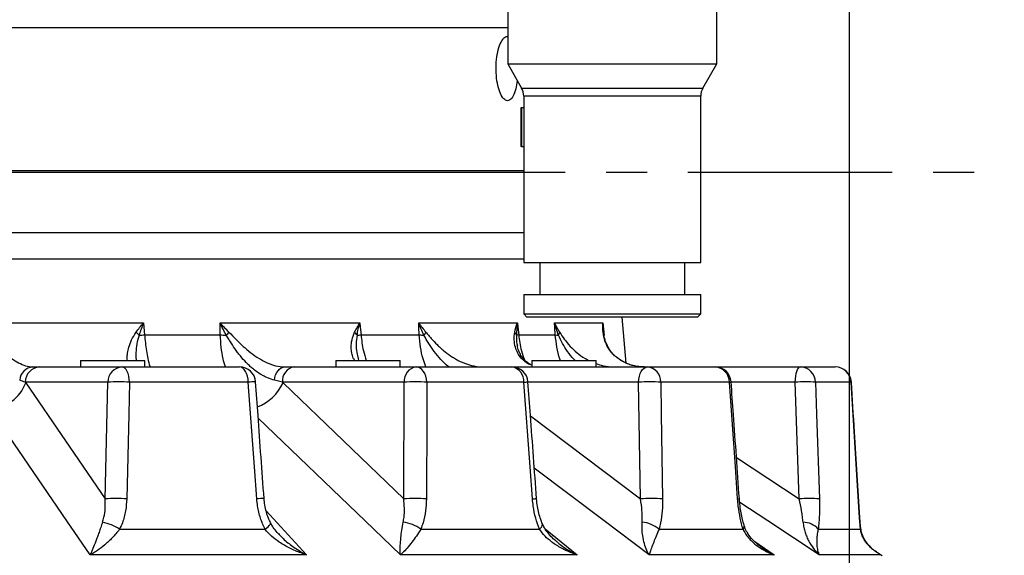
# Model space of a CAD drawing. Extents: x 0 to 8410, y 0 to 5940.
# Tile 79 of 161: x 4424 to 4730, y 1669 to 1836. Entities that reach past the tile are written whole.
import ezdxf

# ---------------------------------------------------------------- set-up
doc = ezdxf.new("R2010")
doc.units = 0
doc.header["$LTSCALE"] = 10
doc.linetypes.add('CENTER', pattern=[10.16, 6.35, -1.27, 1.27, -1.27])
doc.layers.get('0').update_dxf_attribs({"linetype": 'CONTINUOUS'})
doc.styles.add('SLDTEXTSTYLE0', font='TXT', dxfattribs={"width": 0.605})
doc.dimstyles.new('SLDDIMSTYLE1', dxfattribs={"dimtxt": 50, "dimasz": 50, "dimexe": 0, "dimexo": 0.0625, "dimgap": 12.5, "dimtad": 1, "dimdec": 1, "dimrnd": 1e-09, "dimzin": 12, "dimtxsty": 'SLDTEXTSTYLE0', "dimsah": 1, "dimcen": 0.09, "dimazin": 3, "dimtfac": 1, "dimtofl": 0, "dimtmove": 0, "dimatfit": 3, "dimtolj": 1, "dimtzin": 12})
doc.dimstyles.new('SLDDIMSTYLE2', dxfattribs={"dimtxt": 50, "dimasz": 50, "dimexe": 0, "dimexo": 0.0625, "dimgap": 12.5, "dimtad": 1, "dimdec": 0, "dimrnd": 1e-09, "dimzin": 12, "dimtxsty": 'SLDTEXTSTYLE0', "dimsah": 1, "dimcen": 0.09, "dimazin": 3, "dimtfac": 1, "dimtofl": 0, "dimtmove": 0, "dimatfit": 3, "dimtolj": 1, "dimtzin": 12})

# ---------------------------------------------------------------- blocks, each defined once
blk = doc.blocks.new('_D_1')
at = {"color": 7, "linetype": 'CONTINUOUS'}
for p, q in [((4681.63, 2513.02), (4681.63, 1264.41)), ((4261.63, 1476.98), (4261.63, 1264.41)), ((4681.63, 1279.41), (4261.63, 1279.41))]:
    blk.add_line(p, q, dxfattribs=at)
for points in [[(4261.63, 1279.41), (4311.63, 1271.91), (4311.63, 1286.91)], [(4681.63, 1279.41), (4631.63, 1286.91), (4631.63, 1271.91)]]:
    blk.add_solid(points, dxfattribs=at)
at = {"color": 7, "linetype": 'CONTINUOUS', "insert": (4414.34, 1343.86), "char_height": 50, "attachment_point": 1, "style": 'SLDTEXTSTYLE0'}
blk.add_mtext('420', dxfattribs=at)
blk = doc.blocks.new('_D_5')
at = {"color": 7, "linetype": 'CONTINUOUS'}
for p, q in [((7748.62, 2513.02), (7748.62, 776.49)), ((4261.63, 1476.98), (4261.63, 776.49)), ((4261.63, 791.49), (7748.62, 791.49))]:
    blk.add_line(p, q, dxfattribs=at)
for points in [[(4261.63, 791.49), (4311.63, 783.99), (4311.63, 798.99)], [(7748.62, 791.49), (7698.62, 798.99), (7698.62, 783.99)]]:
    blk.add_solid(points, dxfattribs=at)
at = {"color": 7, "linetype": 'CONTINUOUS', "insert": (5928.74, 855.94), "char_height": 50, "attachment_point": 1, "style": 'SLDTEXTSTYLE0'}
blk.add_mtext('3487', dxfattribs=at)
blk = doc.blocks.new('_D_6')
at = {"color": 7, "linetype": 'CONTINUOUS'}
for p, q in [((4661.63, 2533.02), (3022.36, 2533.02)), ((3037.36, 1533.02), (3037.36, 2533.02)), ((4543.1, 1533.02), (3022.36, 1533.02))]:
    blk.add_line(p, q, dxfattribs=at)
for points in [[(3037.36, 2533.02), (3029.86, 2483.02), (3044.86, 2483.02)], [(3037.36, 1533.02), (3044.86, 1583.02), (3029.86, 1583.02)]]:
    blk.add_solid(points, dxfattribs=at)
at = {"color": 7, "linetype": 'CONTINUOUS', "insert": (2972.9, 1956.63), "char_height": 50, "attachment_point": 1, "rotation": 90, "style": 'SLDTEXTSTYLE0'}
blk.add_mtext('1000', dxfattribs=at)
blk = doc.blocks.new('_D_9')
at = {"color": 7, "linetype": 'CONTINUOUS'}
for p, q in [((6136.63, 4639.08), (2746.63, 4639.08)), ((2761.63, 4639.08), (2761.63, 1533.02)), ((3861.91, 1533.02), (2746.63, 1533.02))]:
    blk.add_line(p, q, dxfattribs=at)
for points in [[(2761.63, 4639.08), (2754.13, 4589.08), (2769.13, 4589.08)], [(2761.63, 1533.02), (2769.13, 1583.02), (2754.13, 1583.02)]]:
    blk.add_solid(points, dxfattribs=at)
at = {"color": 7, "linetype": 'CONTINUOUS', "insert": (2697.18, 3009.66), "char_height": 50, "attachment_point": 1, "rotation": 90, "style": 'SLDTEXTSTYLE0'}
blk.add_mtext('3106', dxfattribs=at)

msp = doc.modelspace()

# ---------------------------------------------------------------- linework, layer by layer
at = {"color": 7, "linetype": 'CONTINUOUS'}
for p, q in [((4640.544208, 1822.18199), (4640.544208, 1966.861476)), ((4575.54421, 1940.804859), (4575.54421, 1822.18199)), ((4575.54421, 1822.18199), (4579.874339, 1814.681997)), ((4575.54421, 1822.18199), (4594.80867, 1822.18199)), ((4594.80867, 1822.18199), (4640.544208, 1822.18199)), ((4636.214079, 1814.681997), (4640.544208, 1822.18199)), ((4580.544206, 1812.181999), (4580.544206, 1760.521744)), ((4635.544213, 1760.521744), (4635.544213, 1812.181999)), ((4579.595627, 1808.521737), (4579.595627, 1796.521743)), ((4579.877528, 1808.521737), (4579.595627, 1808.521737)), ((4579.877528, 1808.521737), (4579.877528, 1796.521743)), ((4580.544206, 1808.521737), (4579.877528, 1808.521737)), ((4579.877528, 1796.521743), (4579.595627, 1796.521743)), ((4579.877528, 1796.521743), (4580.544206, 1796.521743)), ((3927.169951, 1788.521727), (4580.544206, 1788.521727)), ((3927.634062, 1789.02175), (4580.544206, 1789.02175)), ((4580.544206, 1760.521744), (4596.844914, 1760.521744)), ((4585.544201, 1760.521744), (4585.544201, 1750.521739)), ((4596.844914, 1760.521744), (4635.544213, 1760.521744)), ((4630.544217, 1750.521739), (4630.544217, 1760.521744)), ((4580.544206, 1750.521739), (4580.544206, 1744.521742)), ((4580.544206, 1750.521739), (4596.844914, 1750.521739)), ((4596.844914, 1750.521739), (4635.544213, 1750.521739)), ((4635.544213, 1744.521742), (4635.544213, 1750.521739)), ((4580.544206, 1744.521742), (4581.544222, 1743.52174)), ((4580.544206, 1744.521742), (4596.844914, 1744.521742)), ((4596.844914, 1744.521742), (4635.544213, 1744.521742)), ((4634.544226, 1743.52174), (4635.544213, 1744.521742)), ((4597.252162, 1743.52174), (4581.544222, 1743.52174)), ((4634.544226, 1743.52174), (4597.252162, 1743.52174)), ((4612.348439, 1729.202394), (4611.095639, 1743.52174)), ((4605.390044, 1738.329117), (4605.325731, 1739.131724)), ((4442.834051, 1730.021735), (4442.834051, 1728.021731)), ((4442.834051, 1730.021735), (4462.834047, 1730.021735)), ((4462.834047, 1728.021731), (4462.834047, 1730.021735)), ((4522.166165, 1730.021735), (4522.166165, 1728.021731)), ((4522.166165, 1730.021735), (4542.166175, 1730.021735)), ((4529.339673, 1730.021735), (4529.157998, 1730.598559)), ((4542.166175, 1728.021731), (4542.166175, 1730.021735)), ((4583.061965, 1730.021735), (4583.061965, 1728.021731)), ((4583.061965, 1730.021735), (4603.061976, 1730.021735)), ((4603.061976, 1728.021731), (4603.061976, 1730.021735)), ((4430.101739, 1728.021731), (4455.770793, 1728.021731)), ((4455.770793, 1728.021731), (4492.231162, 1728.021731)), ((4506.309481, 1728.021731), (4509.24808, 1728.021731)), ((4509.24808, 1728.021731), (4547.081353, 1728.021731)), ((4547.081353, 1728.021731), (4576.851132, 1728.021731)), ((4576.851132, 1728.021731), (4618.939163, 1728.021731)), ((4618.939163, 1728.021731), (4639.989557, 1728.021731)), ((4639.989557, 1728.021731), (4666.447194, 1728.021731)), ((4666.447194, 1728.021731), (4677.343698, 1728.021731)), ((4691.502275, 1669.602369), (4691.611352, 1669.534092)), ((4691.611352, 1669.534092), (4691.579523, 1669.549291))]:
    msp.add_line(p, q, dxfattribs=at)
at = {"color": 8, "linetype": 'CONTINUOUS'}
for p, q in [((4575.54421, 1833.358427), (3927.634062, 1833.358427)), ((4579.874339, 1814.681997), (4596.572103, 1814.681997)), ((4596.572103, 1814.681997), (4636.214079, 1814.681997)), ((4596.844914, 1812.181999), (4580.544206, 1812.181999)), ((4635.544213, 1812.181999), (4596.844914, 1812.181999)), ((3916.350993, 1769.782757), (4580.544206, 1769.782757)), ((4580.544206, 1761.525874), (3913.747611, 1761.525874)), ((4409.179183, 1741.714408), (4462.35791, 1741.714408)), ((4486.187296, 1741.714408), (4529.607536, 1741.714408)), ((4547.892453, 1741.714408), (4578.595223, 1741.714408)), ((4590.089621, 1741.714408), (4605.130645, 1741.714408)), ((4605.130645, 1741.714408), (4605.500789, 1737.826427)), ((4462.691637, 1737.985347), (4486.259716, 1737.985347)), ((4529.972436, 1737.985347), (4548.056873, 1737.985347)), ((4578.966441, 1737.985347), (4590.334775, 1737.985347)), ((4609.787585, 1730.712463), (4609.593066, 1730.808457)), ((4451.321872, 1723.283415), (4425.652819, 1723.283415)), ((4425.78903, 1723.079999), (4450.491743, 1687.015195)), ((4450.491743, 1687.015195), (4451.321872, 1723.283415)), ((4494.938733, 1723.283415), (4458.050253, 1723.283415)), ((4505.537452, 1723.283415), (4503.054368, 1723.908966)), ((4543.370726, 1723.283415), (4505.537452, 1723.283415)), ((4505.744295, 1723.079999), (4543.230804, 1687.015195)), ((4543.230804, 1687.015195), (4543.370726, 1723.283415)), ((4580.552252, 1723.283415), (4550.432952, 1723.283415)), ((4616.219701, 1723.283415), (4581.842633, 1723.283415)), ((4616.779538, 1687.015195), (4616.219701, 1723.283415)), ((4644.43204, 1723.283415), (4623.134466, 1723.283415)), ((4664.904239, 1723.283415), (4644.980194, 1723.283415)), ((4666.125687, 1687.015195), (4664.904239, 1723.283415)), ((4682.224753, 1723.283415), (4671.200337, 1723.283415)), ((4582.619729, 1712.83411), (4616.779538, 1687.015195)), ((4646.634521, 1699.867715), (4666.125687, 1687.015195)), ((4500.497686, 1683.266346), (4513.074489, 1669.622039)), ((4685.162874, 1677.597021), (4684.849711, 1681.148623)), ((4454.968022, 1677.597021), (4500.155421, 1677.597021)), ((4548.554214, 1677.597021), (4585.449549, 1677.597021)), ((4587.171914, 1677.697023), (4597.126516, 1669.622039)), ((4622.587266, 1677.597021), (4648.676219, 1677.597021)), ((4672.021957, 1677.597021), (4685.162874, 1677.597021)), ((4652.316781, 1673.731257), (4658.315303, 1669.622039)), ((4513.074489, 1669.622039), (4445.825236, 1669.622039)), ((4597.126516, 1669.622039), (4542.217733, 1669.622039)), ((4658.315303, 1669.622039), (4619.488927, 1669.622039)), ((4691.427263, 1669.622039), (4672.37288, 1669.622039)), ((4691.875639, 1669.341196), (4691.427263, 1669.622039)), ((4691.579523, 1669.549291), (4691.427263, 1669.622039))]:
    msp.add_line(p, q, dxfattribs=at)
at = {"color": 7, "linetype": 'CENTER'}
msp.add_line((3513.95677, 1788.521738), (4851.490552, 1788.521738), dxfattribs=at)
at = {"color": 8, "linetype": 'CONTINUOUS', "flags": 128}
for points in [[(4462.35791, 1741.714408), (4462.480681, 1740.342711), (4462.691637, 1737.985347)], [(4486.259716, 1737.985347), (4486.213939, 1740.342711), (4486.187296, 1741.714408)], [(4529.607536, 1741.714408), (4529.741766, 1740.342711), (4529.972436, 1737.985347)], [(4548.056873, 1737.985347), (4547.952952, 1740.342711), (4547.892453, 1741.714408)], [(4578.595223, 1741.714408), (4578.731777, 1740.342711), (4578.966441, 1737.985347)], [(4590.334775, 1737.985347), (4590.179803, 1740.342711), (4590.089621, 1741.714408)], [(4458.050253, 1723.283415), (4457.986789, 1724.220757), (4457.843723, 1725.115036), (4457.626196, 1725.934123), (4457.342031, 1726.648604), (4457.001435, 1727.232819), (4456.616627, 1727.665787), (4456.201451, 1727.931936), (4455.770793, 1728.021731)], [(4494.938733, 1723.283415), (4494.863333, 1724.220757), (4494.6934, 1725.115036), (4494.435014, 1725.934123), (4494.097488, 1726.648604), (4493.692922, 1727.232819), (4493.235843, 1727.665787), (4492.742689, 1727.931936), (4492.231162, 1728.021731)], [(4503.054368, 1723.908966), (4503.205197, 1724.747692), (4503.449815, 1725.53425), (4503.780844, 1726.244901), (4504.188286, 1726.858159), (4504.659834, 1727.35547), (4505.18121, 1727.721845), (4505.736696, 1727.946197), (4506.309481, 1728.021731)], [(4550.432952, 1723.283415), (4550.339611, 1724.220757), (4550.129267, 1725.115036), (4549.809428, 1725.934123), (4549.3916, 1726.648604), (4548.890801, 1727.232819), (4548.325034, 1727.665787), (4547.714563, 1727.931936), (4547.081353, 1728.021731)], [(4616.219701, 1723.283415), (4616.295429, 1724.220757), (4616.466107, 1725.115036), (4616.725626, 1725.934123), (4617.064627, 1726.648604), (4617.470982, 1727.232819), (4617.930057, 1727.665787), (4618.425371, 1727.931936), (4618.939163, 1728.021731)], [(4664.904239, 1723.283415), (4664.947214, 1724.220757), (4665.044041, 1725.115036), (4665.191295, 1725.934123), (4665.383639, 1726.648604), (4665.61419, 1727.232819), (4665.874662, 1727.665787), (4666.155698, 1727.931936), (4666.447194, 1728.021731)], [(4458.050253, 1723.283415), (4457.816916, 1713.311155), (4457.200276, 1687.015195)], [(4497.587355, 1687.015195), (4496.859567, 1696.987544), (4494.938733, 1723.283415)], [(4550.432952, 1723.283415), (4550.390484, 1713.311155), (4550.27649, 1687.015195)], [(4583.252402, 1687.015195), (4582.510622, 1696.987544), (4580.552252, 1723.283415)], [(4623.134466, 1723.283415), (4623.285772, 1713.311155), (4623.682173, 1687.015195)], [(4646.999689, 1687.015195), (4646.294447, 1696.987544), (4644.43204, 1723.283415)], [(4671.200337, 1723.283415), (4671.535107, 1713.311155), (4672.414901, 1687.015195)], [(4682.224753, 1723.283415), (4682.333591, 1723.329444), (4682.334008, 1723.332723)], [(4684.849711, 1681.148623), (4684.229495, 1691.121002), (4682.224753, 1723.283415)], [(4445.825236, 1669.622039), (4438.605951, 1680.163001), (4414.675357, 1715.105017)], [(4542.217733, 1669.622039), (4531.261893, 1680.163001), (4498.03433, 1712.132652)], [(4619.488927, 1669.622039), (4605.543168, 1680.163001), (4583.822074, 1696.58107)], [(4672.37288, 1669.622039), (4656.387599, 1680.163001), (4647.647055, 1685.926651)], [(4500.155421, 1677.597021), (4500.676679, 1677.982693), (4501.117217, 1678.35242), (4501.466157, 1678.697069), (4501.714917, 1679.008131), (4501.857327, 1679.277946), (4501.889916, 1679.499869), (4501.858311, 1679.603939)], [(4684.849711, 1681.148623), (4684.953513, 1681.194251), (4684.953692, 1681.19656)], [(4585.449549, 1677.597021), (4585.838499, 1677.982693), (4586.125674, 1678.35242), (4586.304071, 1678.697069), (4586.369218, 1679.008131), (4586.319568, 1679.277946), (4586.318853, 1679.279556)], [(4685.162874, 1677.597021), (4685.244681, 1677.85037), (4685.241999, 1677.907978)]]:
    msp.add_lwpolyline(points, dxfattribs=at)
at = {"color": 7, "linetype": 'CONTINUOUS'}
for centre, start, end in [((4575.544215, 1812.181992), 0, 30), ((4640.544215, 1812.181992), 150, 180), ((4492.231165, 1723.021738), 4.15109655, 90), ((4576.851125, 1723.021738), 4.23929361, 90), ((4639.989562, 1723.021738), 4.03958228, 90), ((4677.343697, 1723.021738), 3.56517507, 90)]:
    msp.add_arc(centre, 5, start, end, dxfattribs=at)
at = {"color": 8, "linetype": 'CONTINUOUS'}
for centre, radius, start, end in [((4455.727036, 1733.281955), 7.03477, 41.02024792, 51.93520914), ((4456.836521, 1834.464965), 96.657121, 272.48930038, 273.4728834), ((4489.9409, 1797.098631), 59.227792, 266.43659975, 268.23134764), ((4478.878192, 1747.220276), 13.121165, 314.73286672, 320.19566049), ((4524.972373, 1735.49593), 4.480188, 32.43817266, 47.90774619), ((4522.952409, 1828.493844), 90.780333, 273.66385365, 274.43510006), ((4550.692233, 1770.376396), 32.498079, 265.34861804, 267.95301372), ((4545.252289, 1741.42239), 5.54301, 320.53284609, 332.00495312), ((4575.526695, 1736.928811), 2.908582, 19.48618389, 40.57111021), ((4583.472988, 1698.681235), 39.561626, 96.54087904, 97.55913601), ((4591.856376, 1749.753416), 11.866032, 262.63258302, 267.45865466), ((4588.787592, 1739.37062), 2.937775, 329.93967831, 349.20777834), ((4605.217405, 1733.843999), 1.517472, 26.46308576, 47.98018607), ((4428.375735, 1723.572081), 4.463512, 94.5167119, 175.67146644), ((4430.370638, 1723.311497), 4.717903, 93.26737007, 180.34103977), ((4456.039692, 1723.311497), 4.717903, 93.26737007, 180.34103977), ((4509.948448, 1723.65119), 4.426301, 99.10409979, 184.76612398), ((4547.781745, 1723.651172), 4.426323, 99.10436149, 184.76586227), ((4576.1445, 1723.655139), 4.423399, 355.17941888, 80.80770229), ((4618.532345, 1723.435116), 4.604621, 358.11201941, 84.93130703), ((4639.717257, 1723.314713), 4.714887, 359.61965607, 86.68913904), ((4666.332649, 1723.153661), 4.869417, 1.52692066, 88.65208325), ((4677.290929, 1723.084167), 4.937845, 2.31257649, 89.38767987), ((4414.361864, 1727.273206), 12.172227, 271.4758015, 339.84935026), ((4454.686063, 1673.453733), 49.943117, 86.13760629, 93.86239371), ((4497.066379, 1700.86142), 22.522716, 89.6141722, 95.42062262), ((4492.654611, 1729.091154), 14.403951, 290.80791331, 335.33406976), ((4546.901839, 1667.554229), 55.840943, 86.37447088, 93.62552912), ((4577.528944, 1766.984135), 43.805175, 273.95753728, 275.64451175), ((4619.677084, 1670.195358), 53.200519, 86.2738499, 93.7261501), ((4644.438739, 1724.929349), 1.645948, 269.76681878, 289.09381596), ((4668.052288, 1680.668132), 42.7314, 85.77515633, 94.22484367), ((4453.84601, 1637.093835), 50.033922, 86.15601689, 93.84398311), ((4499.701181, 1664.711914), 22.403228, 89.62444625, 95.41411824), ((4546.753647, 1631.1098), 56.01628, 86.39431015, 93.60568985), ((4580.454354, 1727.786771), 40.867474, 273.92590558, 275.71327881), ((4620.230856, 1633.684493), 53.442262, 86.29724429, 93.70275571), ((4647.016748, 1688.549971), 1.534871, 269.36319915, 289.72082506), ((4669.270294, 1644.127045), 43.003278, 85.80651356, 94.19348644), ((4446.45917, 1664.474646), 15.639607, 57.03968741, 78.12317663), ((4541.350522, 1667.495028), 12.407394, 54.50748068, 81.92636327), ((4616.533189, 1670.435661), 9.377468, 49.78946074, 85.14218291), ((4667.180488, 1673.322658), 6.458328, 41.44014595, 88.74805368), ((4647.703628, 1678.493402), 1.32266, 317.33499946, 13.21587988), ((4691.443384, 1669.530651), 0.092799, 50.60908754, 100.00465369)]:
    msp.add_arc(centre, radius, start, end, dxfattribs=at)
at = {"color": 7, "linetype": 'CONTINUOUS'}
for points, knots in [([(4575.491401, 1810.771723), (4575.103697, 1810.88225), (4574.328295, 1811.103302), (4573.26032, 1812.826191), (4572.432644, 1815.363987), (4571.951898, 1818.533056), (4571.884916, 1821.949977), (4572.240128, 1825.229194), (4572.969797, 1828.027319), (4573.972447, 1829.928002), (4574.868623, 1830.828752), (4575.366767, 1830.684298), (4575.485381, 1830.649902)], [0, 0, 0, 0, 0.1073642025, 0.2147266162, 0.322119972, 0.4295321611, 0.536912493, 0.6442577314, 0.751621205, 0.8590265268, 0.9664327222, 1, 1, 1, 1]), ([(4578.521254, 1817.025621), (4578.384378, 1816.127524), (4578.092378, 1814.211597), (4577.268962, 1812.095266), (4576.353047, 1810.930076), (4575.731357, 1810.815823), (4575.491401, 1810.771723)], [0, 0, 0, 0, 0.2512975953, 0.5360974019, 0.8209450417, 1, 1, 1, 1]), ([(4606.576922, 1734.527295), (4606.554663, 1734.569053), (4606.237782, 1735.163535), (4605.794761, 1736.407405), (4605.400905, 1737.904613), (4605.342793, 1738.853224), (4605.325731, 1739.131753)], [0, 0, 0, 0, 0.0292139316, 0.4158950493, 0.828496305, 1, 1, 1, 1]), ([(4583.061965, 1728.586529), (4582.686364, 1728.765915), (4581.870831, 1729.155409), (4580.806585, 1730.04695), (4579.84527, 1731.222364), (4579.102104, 1732.655757), (4578.665958, 1733.823843), (4578.581128, 1734.467481), (4578.57156, 1734.54008)], [0, 0, 0, 0, 0.1685444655, 0.3659563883, 0.5697575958, 0.7711485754, 0.9741868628, 1, 1, 1, 1]), ([(4609.786304, 1730.715458), (4609.772977, 1730.724978), (4609.269296, 1731.084765), (4608.408828, 1731.893031), (4607.401619, 1733.107023), (4606.825425, 1734.01192), (4606.617799, 1734.447325), (4606.581839, 1734.522735)], [0, 0, 0, 0, 0.0088695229, 0.335215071, 0.6582658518, 0.9408130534, 1, 1, 1, 1]), ([(4614.514889, 1728.472923), (4614.362751, 1728.504469), (4613.618157, 1728.65886), (4612.355905, 1729.169485), (4610.916643, 1729.884379), (4610.124974, 1730.492014), (4609.805646, 1730.73711)], [0, 0, 0, 0, 0.0844408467, 0.4132693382, 0.7633360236, 1, 1, 1, 1]), ([(4499.847369, 1687.11475), (4499.22438, 1695.723614), (4498.349489, 1707.813411), (4497.469378, 1719.902703), (4497.215973, 1723.383491)], [0, 0, 0, 0, 0.7120767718, 1, 1, 1, 1]), ([(4584.521832, 1687.122201), (4583.884667, 1695.751529), (4582.991986, 1707.8414), (4582.092174, 1719.930767), (4581.834616, 1723.391165)], [0, 0, 0, 0, 0.7137651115, 1, 1, 1, 1]), ([(4647.533627, 1687.104647), (4646.921695, 1695.812706), (4646.072111, 1707.902639), (4645.213862, 1719.99206), (4644.973787, 1723.37379)], [0, 0, 0, 0, 0.7202735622, 1, 1, 1, 1]), ([(4684.95241, 1681.196471), (4684.40301, 1690.071345), (4683.533516, 1704.116928), (4682.652784, 1718.161908), (4682.328554, 1723.332395)], [0, 0, 0, 0, 0.63186227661, 1, 1, 1, 1]), ([(4501.876043, 1679.608082), (4501.646883, 1680.075314), (4501.121929, 1681.14564), (4500.52326, 1683.008785), (4500.048014, 1685.053337), (4499.921241, 1686.452174), (4499.860706, 1687.120129)], [0, 0, 0, 0, 0.2052779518, 0.4702459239, 0.7470382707, 1, 1, 1, 1]), ([(4586.332681, 1679.283117), (4586.150054, 1679.731142), (4585.726965, 1680.769072), (4585.207404, 1682.596345), (4584.785342, 1684.716667), (4584.559781, 1686.256123), (4584.530402, 1687.070827), (4584.528597, 1687.120874)], [0, 0, 0, 0, 0.1906015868, 0.44156304, 0.7057653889, 0.981925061, 1, 1, 1, 1]), ([(4649.000676, 1678.798844), (4648.867168, 1679.24959), (4648.555229, 1680.302746), (4648.153856, 1682.160587), (4647.804602, 1684.328246), (4647.599749, 1686.007759), (4647.552698, 1686.948952), (4647.544922, 1687.104498)], [0, 0, 0, 0, 0.1813144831, 0.4236372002, 0.6795627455, 0.9470428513, 1, 1, 1, 1]), ([(4504.298257, 1676.20789), (4504.169645, 1676.338024), (4503.580117, 1676.934526), (4502.764734, 1678.070127), (4502.084583, 1679.089128), (4501.865069, 1679.591799), (4501.863392, 1679.595639)], [0, 0, 0, 0, 0.1284221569, 0.5886567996, 0.9968577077, 1, 1, 1, 1]), ([(4685.243311, 1677.908395), (4685.235499, 1677.972989), (4685.154552, 1678.642347), (4685.04938, 1679.745535), (4684.98519, 1680.794195), (4684.960427, 1681.198736)], [0, 0, 0, 0, 0.06156610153, 0.63798167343, 1, 1, 1, 1]), ([(4590.853574, 1673.640971), (4590.33287, 1674.077754), (4589.27577, 1674.964483), (4587.981783, 1676.455786), (4586.959654, 1677.90294), (4586.52612, 1678.856743), (4586.335631, 1679.27583)], [0, 0, 0, 0, 0.2701846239, 0.5485116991, 0.8016222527, 1, 1, 1, 1]), ([(4654.633464, 1671.804641), (4654.013221, 1672.260839), (4652.772557, 1673.173364), (4651.222718, 1674.770816), (4650.017618, 1676.45078), (4649.287747, 1677.802121), (4649.07906, 1678.593758), (4649.02577, 1678.795909)], [0, 0, 0, 0, 0.2442786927, 0.4886269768, 0.7184423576, 0.9281020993, 1, 1, 1, 1]), ([(4691.490563, 1669.611325), (4691.46867, 1669.624932), (4691.287647, 1669.737451), (4690.902864, 1669.98199), (4690.349316, 1670.345733), (4689.679912, 1670.820989), (4688.778, 1671.546742), (4687.680986, 1672.626667), (4686.642484, 1673.989502), (4685.876272, 1675.45669), (4685.418618, 1676.732083), (4685.302855, 1677.578096), (4685.256722, 1677.91525)], [0, 0, 0, 0, 0.0062633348, 0.0517903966, 0.1028524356, 0.1724983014, 0.274856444, 0.4341289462, 0.6238213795, 0.7772858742, 0.911243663, 1, 1, 1, 1])]:
    msp.add_open_spline(points, degree=3, knots=knots, dxfattribs=at)
at = {"color": 8, "linetype": 'CONTINUOUS'}
for points, knots in [([(4460.064339, 1738.820528), (4460.797451, 1739.775054), (4461.534757, 1740.735039), (4462.353255, 1741.708869), (4462.35791, 1741.714408)], [0, 0, 0, 0, 0.9943127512, 1, 1, 1, 1]), ([(4462.35791, 1741.714408), (4462.354721, 1741.706058), (4461.865531, 1740.425558), (4461.448713, 1739.158174), (4461.034613, 1737.899055)], [0, 0, 0, 0, 0.0065207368, 1, 1, 1, 1]), ([(4488.958327, 1738.820534), (4488.46898, 1739.297529), (4487.993604, 1739.77705), (4487.070011, 1740.741531), (4486.62094, 1741.227451), (4486.18729, 1741.714402)], [0, 0, 0, 0, 0.5, 0.5, 1, 1, 1, 1]), ([(4488.112895, 1737.899059), (4487.766563, 1738.529497), (4487.433098, 1739.162638), (4486.791292, 1740.434385), (4486.482489, 1741.074), (4486.18729, 1741.714402)], [0, 0, 0, 0, 0.5, 0.5, 1, 1, 1, 1]), ([(4527.975554, 1738.820534), (4528.210251, 1739.297529), (4528.464213, 1739.77705), (4529.008651, 1740.741531), (4529.299743, 1741.227451), (4529.607545, 1741.714402)], [0, 0, 0, 0, 0.5, 0.5, 1, 1, 1, 1]), ([(4528.753527, 1737.899059), (4528.862914, 1738.529497), (4528.989283, 1739.162638), (4529.274324, 1740.434385), (4529.433276, 1741.074), (4529.607545, 1741.714402)], [0, 0, 0, 0, 0.5, 0.5, 1, 1, 1, 1]), ([(4549.531432, 1737.899055), (4548.956001, 1739.158174), (4548.376793, 1740.425558), (4547.895591, 1741.706058), (4547.892453, 1741.714408)], [0, 0, 0, 0, 0.9934792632, 1, 1, 1, 1]), ([(4547.892453, 1741.714408), (4547.896316, 1741.708869), (4548.57559, 1740.735039), (4549.363386, 1739.775054), (4550.146701, 1738.820528)], [0, 0, 0, 0, 0.0056872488, 1, 1, 1, 1]), ([(4577.736052, 1738.820528), (4577.978563, 1739.774913), (4578.22246, 1740.734755), (4578.593116, 1741.708869), (4578.595223, 1741.714408)], [0, 0, 0, 0, 0.9943144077, 1, 1, 1, 1]), ([(4578.595223, 1741.714408), (4578.594029, 1741.706058), (4578.410913, 1740.425155), (4578.339564, 1739.157975), (4578.268679, 1737.899055)], [0, 0, 0, 0, 0.0065186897, 1, 1, 1, 1]), ([(4591.330232, 1737.899055), (4590.880769, 1739.157969), (4590.428357, 1740.425144), (4590.091815, 1741.706058), (4590.089621, 1741.714408)], [0, 0, 0, 0, 0.9934813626, 1, 1, 1, 1]), ([(4590.089621, 1741.714408), (4590.092133, 1741.708869), (4590.534134, 1740.734327), (4591.105393, 1739.774701), (4591.673406, 1738.820528)], [0, 0, 0, 0, 0.0056831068, 1, 1, 1, 1]), ([(4606.233182, 1734.971349), (4605.924747, 1735.78048), (4605.300547, 1737.417971), (4605.057293, 1739.685788), (4605.085322, 1741.132432), (4605.130167, 1741.708268), (4605.130645, 1741.714408)], [0, 0, 0, 0, 0.3711397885, 0.7511003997, 0.9973463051, 1, 1, 1, 1]), ([(4605.130645, 1741.714408), (4605.130913, 1741.705348), (4605.153269, 1740.950997), (4605.172476, 1740.083296), (4605.288518, 1739.237939), (4605.303588, 1739.128162)], [0, 0, 0, 0, 0.0104667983, 0.8715007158, 1, 1, 1, 1]), ([(4412.278192, 1738.820528), (4413.029587, 1738.100341), (4414.551476, 1736.64166), (4416.77471, 1734.423706), (4419.07001, 1732.384591), (4421.346231, 1730.64399), (4423.611446, 1729.268944), (4425.917057, 1728.247692), (4427.291627, 1728.100291), (4428.024234, 1728.021731)], [0, 0, 0, 0, 0.141002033, 0.2855881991, 0.4246297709, 0.5673190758, 0.7017021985, 0.8410157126, 1, 1, 1, 1]), ([(4457.414629, 1730.021735), (4457.372954, 1730.270634), (4457.261885, 1730.93397), (4457.389704, 1732.333532), (4457.818378, 1734.229576), (4458.604316, 1736.476126), (4459.57349, 1738.032357), (4460.064339, 1738.820528)], [0, 0, 0, 0, 0.1188050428, 0.3166241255, 0.518867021, 0.7563247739, 1, 1, 1, 1]), ([(4461.034613, 1737.899055), (4460.757993, 1736.982738), (4460.204382, 1735.148874), (4460.031148, 1732.569888), (4460.011452, 1730.861021), (4460.139552, 1730.118594), (4460.156264, 1730.021735)], [0, 0, 0, 0, 0.3319716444, 0.66438899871, 0.95621505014, 1, 1, 1, 1]), ([(4462.691637, 1737.985347), (4462.870301, 1736.34557), (4463.232803, 1733.018533), (4463.897049, 1729.661884), (4464.42819, 1728.09681), (4464.453669, 1728.021731)], [0, 0, 0, 0, 0.4805831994, 0.9750826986, 1, 1, 1, 1]), ([(4487.826826, 1728.021731), (4487.581964, 1728.849353), (4487.000637, 1730.814208), (4486.484492, 1734.184512), (4486.335047, 1736.711539), (4486.259716, 1737.985347)], [0, 0, 0, 0, 0.26519812, 0.6296056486, 1, 1, 1, 1]), ([(4503.054374, 1723.908966), (4502.365614, 1724.074647), (4501.668128, 1724.308625), (4500.612142, 1724.759671), (4500.257187, 1724.927471), (4499.551439, 1725.293106), (4499.201063, 1725.490575), (4498.157395, 1726.125215), (4497.471574, 1726.604422), (4496.457533, 1727.40463), (4496.121966, 1727.684984), (4495.455652, 1728.273062), (4495.125644, 1728.580277), (4494.157868, 1729.527595), (4493.537161, 1730.197749), (4492.638485, 1731.256633), (4492.344332, 1731.618565), (4491.766034, 1732.359882), (4491.480979, 1732.740571), (4490.64671, 1733.897579), (4490.120187, 1734.687023), (4489.358063, 1735.887177), (4489.108589, 1736.289863), (4488.61228, 1737.096144), (4488.365885, 1737.500034), (4488.112895, 1737.899059)], [0, 0, 0, 0, 0.125, 0.125, 0.1875, 0.1875, 0.25, 0.25, 0.375, 0.375, 0.4375, 0.4375, 0.5, 0.5, 0.625, 0.625, 0.6875, 0.6875, 0.75, 0.75, 0.875, 0.875, 0.9375, 0.9375, 1, 1, 1, 1]), ([(4488.958331, 1738.820528), (4489.660675, 1738.100341), (4491.083216, 1736.641663), (4493.319893, 1734.423703), (4495.731859, 1732.384594), (4498.233669, 1730.643987), (4500.832385, 1729.268945), (4503.585635, 1728.24769), (4505.362475, 1728.100291), (4506.309481, 1728.021731)], [0, 0, 0, 0, 0.1410020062, 0.2855879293, 0.4246295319, 0.5673186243, 0.701701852, 0.8410152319, 1, 1, 1, 1]), ([(4528.056624, 1730.021735), (4527.888245, 1730.270635), (4527.439504, 1730.933975), (4527.046329, 1732.333524), (4526.875657, 1734.229583), (4527.075263, 1736.476118), (4527.672888, 1738.032356), (4527.975561, 1738.820528)], [0, 0, 0, 0, 0.11880472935, 0.31662462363, 0.51886708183, 0.75632535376, 1, 1, 1, 1]), ([(4528.753521, 1737.899055), (4528.628238, 1736.99299), (4528.374262, 1735.156207), (4528.585061, 1732.657181), (4528.982597, 1731.216559), (4529.153379, 1730.597665)], [0, 0, 0, 0, 0.3570323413, 0.7237797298, 1, 1, 1, 1]), ([(4529.972436, 1737.985347), (4530.158474, 1736.328704), (4530.46564, 1733.593424), (4531.272773, 1731.031865), (4531.59106, 1730.021735)], [0, 0, 0, 0, 0.6056580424, 1, 1, 1, 1]), ([(4550.165894, 1728.021731), (4549.846061, 1728.849353), (4549.086747, 1730.81421), (4548.390959, 1734.184506), (4548.168838, 1736.711538), (4548.056873, 1737.985347)], [0, 0, 0, 0, 0.2651982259, 0.6296061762, 1, 1, 1, 1]), ([(4557.321252, 1728.021731), (4557.23409, 1728.08336), (4556.311982, 1728.735342), (4554.733904, 1730.341271), (4552.703998, 1732.714705), (4550.971466, 1735.305762), (4550.014917, 1737.028368), (4549.531432, 1737.899055)], [0, 0, 0, 0, 0.02565187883, 0.27137458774, 0.52330513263, 0.75905586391, 1, 1, 1, 1]), ([(4550.146693, 1738.820534), (4550.413193, 1738.511939), (4550.680632, 1738.193424), (4551.225908, 1737.550242), (4551.503605, 1737.225346), (4552.358404, 1736.250747), (4552.957308, 1735.601462), (4553.914214, 1734.647551), (4554.243976, 1734.331796), (4554.916708, 1733.71623), (4555.26017, 1733.415826), (4556.313239, 1732.538797), (4557.045409, 1731.986243), (4558.195543, 1731.214311), (4558.587591, 1730.966501), (4559.390619, 1730.491796), (4559.797592, 1730.267348), (4561.0279, 1729.637984), (4561.863701, 1729.27485), (4563.143441, 1728.823145), (4563.574376, 1728.688148), (4564.445671, 1728.45188), (4564.887675, 1728.35047), (4566.200574, 1728.106774), (4567.066412, 1728.021738), (4567.920511, 1728.021738)], [0, 0, 0, 0, 0.0625, 0.0625, 0.125, 0.125, 0.25, 0.25, 0.3125, 0.3125, 0.375, 0.375, 0.5, 0.5, 0.5625, 0.5625, 0.625, 0.625, 0.75, 0.75, 0.8125, 0.8125, 0.875, 0.875, 1, 1, 1, 1]), ([(4583.061965, 1728.554447), (4582.847443, 1728.61747), (4582.055771, 1728.850048), (4580.917016, 1729.602692), (4579.631167, 1730.792219), (4578.608656, 1732.327235), (4577.859375, 1734.231607), (4577.456239, 1736.475565), (4577.641981, 1738.032169), (4577.736052, 1738.820528)], [0, 0, 0, 0, 0.0500621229, 0.1847490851, 0.3227534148, 0.4747887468, 0.630222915, 0.8127224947, 1, 1, 1, 1]), ([(4578.268679, 1737.899055), (4578.258061, 1736.984491), (4578.244875, 1735.848789), (4578.543087, 1734.762928), (4578.601154, 1734.551494)], [0, 0, 0, 0, 0.8052850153, 1, 1, 1, 1]), ([(4578.966441, 1737.985347), (4579.167329, 1736.328215), (4579.491548, 1733.653712), (4580.400697, 1731.149018), (4580.746533, 1730.196242)], [0, 0, 0, 0, 0.6196041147, 1, 1, 1, 1]), ([(4592.002066, 1730.021735), (4591.929174, 1730.191378), (4591.363903, 1731.506953), (4590.773033, 1734.192101), (4590.481652, 1736.714083), (4590.334775, 1737.985347)], [0, 0, 0, 0, 0.0683955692, 0.5304028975, 1, 1, 1, 1]), ([(4596.506896, 1730.021735), (4596.39104, 1730.127848), (4595.484891, 1730.957797), (4594.151755, 1732.737665), (4592.516777, 1735.300031), (4591.728609, 1737.026445), (4591.330232, 1737.899055)], [0, 0, 0, 0, 0.0482427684, 0.3773247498, 0.6852710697, 1, 1, 1, 1]), ([(4591.673406, 1738.820528), (4592.140847, 1738.100623), (4593.08761, 1736.642514), (4594.90048, 1734.420249), (4597.066707, 1732.397117), (4599.070642, 1730.892513), (4600.450613, 1730.231074), (4600.88736, 1730.021735)], [0, 0, 0, 0, 0.2226149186, 0.4508883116, 0.670408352, 0.8956874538, 1, 1, 1, 1]), ([(4609.593073, 1730.808452), (4609.205485, 1731.10867), (4608.8432, 1731.426331), (4608.168317, 1732.092858), (4607.857903, 1732.439961), (4607.017255, 1733.498541), (4606.570116, 1734.234676), (4606.233191, 1734.971346)], [0, 0, 0, 0, 0.25, 0.25, 0.5, 0.5, 1, 1, 1, 1]), ([(4603.061976, 1729.081948), (4603.758086, 1728.832869), (4605.56502, 1728.186318), (4607.480847, 1728.084391), (4608.658614, 1728.021731)], [0, 0, 0, 0, 0.3852437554, 1, 1, 1, 1]), ([(4614.572526, 1728.429491), (4614.103364, 1728.54323), (4613.642847, 1728.68092), (4612.752895, 1728.998622), (4612.323989, 1729.178128), (4611.081061, 1729.775893), (4610.310382, 1730.252838), (4609.593073, 1730.808452)], [0, 0, 0, 0, 0.25, 0.25, 0.5, 0.5, 1, 1, 1, 1]), ([(4449.677931, 1679.779445), (4449.829304, 1680.290075), (4450.24016, 1681.676034), (4450.579694, 1684.101767), (4450.521289, 1686.036479), (4450.491743, 1687.015195)], [0, 0, 0, 0, 0.223754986, 0.6073193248, 1, 1, 1, 1]), ([(4457.200276, 1687.015195), (4457.113916, 1685.766628), (4456.938416, 1683.229291), (4456.085601, 1680.063448), (4455.268012, 1678.25908), (4454.968022, 1677.597021)], [0, 0, 0, 0, 0.3801647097, 0.7725699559, 1, 1, 1, 1]), ([(4500.155421, 1677.597021), (4499.649007, 1678.720146), (4498.617884, 1681.006971), (4497.863901, 1684.243668), (4497.660972, 1686.277412), (4497.587355, 1687.015195)], [0, 0, 0, 0, 0.3808091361, 0.7753753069, 1, 1, 1, 1]), ([(4543.093087, 1679.779445), (4543.181263, 1680.290075), (4543.42059, 1681.676034), (4543.521827, 1684.101771), (4543.328568, 1686.036479), (4543.230804, 1687.015195)], [0, 0, 0, 0, 0.2237547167, 0.6073186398, 1, 1, 1, 1]), ([(4550.27649, 1687.015195), (4550.223392, 1685.766629), (4550.115486, 1683.229298), (4549.451533, 1680.063444), (4548.79508, 1678.259079), (4548.554214, 1677.597021)], [0, 0, 0, 0, 0.38016519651, 0.77256984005, 1, 1, 1, 1]), ([(4585.449549, 1677.597021), (4585.028509, 1678.720146), (4584.171219, 1681.006972), (4583.517684, 1684.243666), (4583.32302, 1686.277411), (4583.252402, 1687.015195)], [0, 0, 0, 0, 0.3808091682, 0.7753754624, 1, 1, 1, 1]), ([(4617.327301, 1679.779449), (4617.361383, 1680.345338), (4617.372357, 1680.927099), (4617.353558, 1682.11161), (4617.323919, 1682.710483), (4617.180914, 1684.525097), (4617.014379, 1685.758555), (4616.779538, 1687.015191)], [0, 0, 0, 0, 0.25, 0.25, 0.5, 0.5, 1, 1, 1, 1]), ([(4623.682173, 1687.015195), (4623.66597, 1685.766629), (4623.633043, 1683.229298), (4623.203145, 1680.063442), (4622.752585, 1678.259079), (4622.587266, 1677.597021)], [0, 0, 0, 0, 0.38016499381, 0.7725695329, 1, 1, 1, 1]), ([(4648.676219, 1677.597021), (4648.369239, 1678.720147), (4647.74419, 1681.006974), (4647.235657, 1684.243663), (4647.062504, 1686.277411), (4646.999689, 1687.015195)], [0, 0, 0, 0, 0.3808090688, 0.7753756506, 1, 1, 1, 1]), ([(4667.321594, 1679.779449), (4667.272023, 1680.345338), (4667.207143, 1680.927099), (4667.051509, 1682.11161), (4666.961305, 1682.710483), (4666.657842, 1684.525097), (4666.412317, 1685.758555), (4666.125682, 1687.015191)], [0, 0, 0, 0, 0.25, 0.25, 0.5, 0.5, 1, 1, 1, 1]), ([(4672.414904, 1687.015191), (4672.470349, 1685.354032), (4672.466746, 1683.73568), (4672.371895, 1681.371856), (4672.325161, 1680.59467), (4672.19828, 1679.063684), (4672.118638, 1678.317131), (4672.021954, 1677.597013)], [0, 0, 0, 0, 0.5, 0.5, 0.75, 0.75, 1, 1, 1, 1]), ([(4449.67793, 1679.779449), (4449.485341, 1679.202445), (4449.298693, 1678.653895), (4448.93388, 1677.598728), (4448.755757, 1677.092304), (4448.406229, 1676.113965), (4448.234838, 1675.642121), (4447.8977, 1674.72873), (4447.732975, 1674.289999), (4447.252407, 1673.031162), (4446.948194, 1672.262838), (4446.511689, 1671.201995), (4446.36954, 1670.863857), (4446.16117, 1670.379536), (4446.092601, 1670.222098), (4445.991243, 1669.992336), (4445.957697, 1669.916793), (4445.891083, 1669.767794), (4445.857739, 1669.693733), (4445.825236, 1669.622038)], [0, 0, 0, 0, 0.125, 0.125, 0.25, 0.25, 0.375, 0.375, 0.5, 0.5, 0.75, 0.75, 0.875, 0.875, 0.9375, 0.9375, 0.96875, 0.96875, 1, 1, 1, 1]), ([(4542.217733, 1669.622039), (4542.217455, 1669.625649), (4542.196793, 1669.893489), (4542.150357, 1670.774253), (4542.1558, 1672.471999), (4542.321546, 1674.767266), (4542.607054, 1677.179829), (4542.931243, 1678.913798), (4543.093087, 1679.779445)], [0, 0, 0, 0, 0.0015655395, 0.1161486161, 0.3620028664, 0.6076529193, 0.8041290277, 1, 1, 1, 1]), ([(4619.488927, 1669.622039), (4619.486751, 1669.625649), (4619.325408, 1669.893323), (4618.846734, 1670.774421), (4618.154932, 1672.471944), (4617.595938, 1674.767281), (4617.270613, 1677.179821), (4617.308427, 1678.913796), (4617.327305, 1679.779445)], [0, 0, 0, 0, 0.0015665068, 0.1161490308, 0.3620028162, 0.6076530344, 0.8041295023, 1, 1, 1, 1]), ([(4667.321594, 1679.779449), (4667.372139, 1679.202445), (4667.456809, 1678.653895), (4667.676148, 1677.598728), (4667.811053, 1677.092304), (4668.121732, 1676.113965), (4668.297592, 1675.642121), (4668.68493, 1674.72873), (4668.895355, 1674.289999), (4669.565133, 1673.031162), (4670.064517, 1672.262838), (4670.880929, 1671.201995), (4671.164445, 1670.863857), (4671.606447, 1670.379536), (4671.756419, 1670.222098), (4671.984902, 1669.992336), (4672.061672, 1669.916793), (4672.216425, 1669.767794), (4672.295067, 1669.693733), (4672.372882, 1669.622038)], [0, 0, 0, 0, 0.125, 0.125, 0.25, 0.25, 0.375, 0.375, 0.5, 0.5, 0.75, 0.75, 0.875, 0.875, 0.9375, 0.9375, 0.96875, 0.96875, 1, 1, 1, 1]), ([(4454.968024, 1677.597013), (4454.589436, 1677.096473), (4454.208312, 1676.628149), (4453.442147, 1675.738757), (4453.05709, 1675.317913), (4452.2836, 1674.514985), (4451.89516, 1674.132982), (4451.115178, 1673.402908), (4450.725904, 1673.057065), (4449.568815, 1672.077711), (4448.807528, 1671.497815), (4447.678112, 1670.722276), (4447.30376, 1670.479693), (4446.745324, 1670.139381), (4446.559892, 1670.030004), (4446.283295, 1669.872291), (4446.191329, 1669.820764), (4446.007865, 1669.719798), (4445.915609, 1669.669959), (4445.825236, 1669.622038)], [0, 0, 0, 0, 0.125, 0.125, 0.25, 0.25, 0.375, 0.375, 0.5, 0.5, 0.75, 0.75, 0.875, 0.875, 0.9375, 0.9375, 0.96875, 0.96875, 1, 1, 1, 1]), ([(4513.074489, 1669.622039), (4513.066711, 1669.624442), (4512.487558, 1669.803367), (4510.707483, 1670.403174), (4507.800021, 1671.639142), (4504.735462, 1673.407026), (4502.09739, 1675.365793), (4500.80815, 1676.847067), (4500.155421, 1677.597021)], [0, 0, 0, 0, 0.0015583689, 0.1160260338, 0.3598461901, 0.6076152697, 0.8013398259, 1, 1, 1, 1]), ([(4548.554214, 1677.597021), (4548.087359, 1676.867287), (4547.138662, 1675.384395), (4545.704135, 1673.434032), (4544.247678, 1671.648743), (4543.077041, 1670.410043), (4542.423136, 1669.80341), (4542.220455, 1669.624442), (4542.217733, 1669.622039)], [0, 0, 0, 0, 0.1930959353, 0.3923904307, 0.6360041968, 0.8839748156, 0.998442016, 1, 1, 1, 1]), ([(4597.126516, 1669.622039), (4597.119194, 1669.624442), (4596.573925, 1669.80341), (4594.894881, 1670.406968), (4592.196329, 1671.641027), (4589.404626, 1673.422095), (4587.063763, 1675.372018), (4585.987061, 1676.856124), (4585.449549, 1677.597021)], [0, 0, 0, 0, 0.0015579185, 0.1160203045, 0.3619093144, 0.6075986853, 0.8041049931, 1, 1, 1, 1]), ([(4622.587266, 1677.597021), (4622.268694, 1676.856123), (4621.630555, 1675.372012), (4620.848276, 1673.422095), (4620.16851, 1671.641012), (4619.737823, 1670.407017), (4619.544361, 1669.803367), (4619.489661, 1669.624442), (4619.488927, 1669.622039)], [0, 0, 0, 0, 0.1958939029, 0.392400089, 0.6380903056, 0.8839800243, 0.9984417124, 1, 1, 1, 1]), ([(4648.676218, 1677.597013), (4648.894651, 1677.096473), (4649.153192, 1676.628149), (4649.728865, 1675.738757), (4650.04628, 1675.317913), (4650.728965, 1674.514985), (4651.094337, 1674.132982), (4651.866799, 1673.402908), (4652.271755, 1673.057065), (4653.525921, 1672.077711), (4654.417911, 1671.497815), (4655.82762, 1670.722276), (4656.309642, 1670.479693), (4657.050569, 1670.139381), (4657.300279, 1670.030004), (4657.678264, 1669.872291), (4657.804862, 1669.820764), (4658.059266, 1669.719798), (4658.188137, 1669.669959), (4658.315293, 1669.622038)], [0, 0, 0, 0, 0.125, 0.125, 0.25, 0.25, 0.375, 0.375, 0.5, 0.5, 0.75, 0.75, 0.875, 0.875, 0.9375, 0.9375, 0.96875, 0.96875, 1, 1, 1, 1]), ([(4672.021954, 1677.597013), (4671.908708, 1677.096473), (4671.822028, 1676.628149), (4671.68733, 1675.738757), (4671.6395, 1675.317913), (4671.575291, 1674.514985), (4671.558979, 1674.132982), (4671.553662, 1673.402908), (4671.564751, 1673.057065), (4671.633395, 1672.077711), (4671.725815, 1671.497815), (4671.924013, 1670.722276), (4672.000147, 1670.479693), (4672.129188, 1670.139381), (4672.174639, 1670.030004), (4672.246331, 1669.872291), (4672.27082, 1669.820764), (4672.320982, 1669.719798), (4672.346872, 1669.669959), (4672.372882, 1669.622038)], [0, 0, 0, 0, 0.125, 0.125, 0.25, 0.25, 0.375, 0.375, 0.5, 0.5, 0.75, 0.75, 0.875, 0.875, 0.9375, 0.9375, 0.96875, 0.96875, 1, 1, 1, 1]), ([(4691.427266, 1669.622045), (4691.311918, 1669.694026), (4691.198594, 1669.763897), (4690.978312, 1669.899901), (4690.873498, 1669.964782), (4690.571711, 1670.154012), (4690.385769, 1670.273966), (4689.843837, 1670.638068), (4689.50745, 1670.883826), (4688.860291, 1671.401818), (4688.550467, 1671.673457), (4687.960033, 1672.243589), (4687.678906, 1672.542423), (4687.145647, 1673.172815), (4686.893513, 1673.504288), (4686.422092, 1674.207369), (4686.20152, 1674.581528), (4685.808742, 1675.366774), (4685.63614, 1675.777428), (4685.349839, 1676.646206), (4685.235726, 1677.103902), (4685.16287, 1677.597013)], [0, 0, 0, 0, 0.03125, 0.03125, 0.0625, 0.0625, 0.125, 0.125, 0.25, 0.25, 0.375, 0.375, 0.5, 0.5, 0.625, 0.625, 0.75, 0.75, 0.875, 0.875, 1, 1, 1, 1]), ([(4504.315453, 1676.224102), (4504.690573, 1675.806551), (4505.923296, 1674.434388), (4508.34937, 1672.484942), (4510.935627, 1670.77278), (4512.545945, 1669.893326), (4513.067456, 1669.625649), (4513.074489, 1669.622039)], [0, 0, 0, 0, 0.1502563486, 0.4937742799, 0.8375768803, 0.9978093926, 1, 1, 1, 1]), ([(4590.879204, 1673.672368), (4591.330423, 1673.286031), (4592.758802, 1672.063045), (4594.901274, 1670.780756), (4596.57373, 1669.893479), (4597.119164, 1669.625649), (4597.126516, 1669.622039)], [0, 0, 0, 0, 0.2387383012, 0.7557491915, 0.9967078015, 1, 1, 1, 1]), ([(4654.655786, 1671.842505), (4655.340411, 1671.367666), (4656.505683, 1670.559462), (4657.775848, 1669.893206), (4658.30812, 1669.625649), (4658.315303, 1669.622039)], [0, 0, 0, 0, 0.5842278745, 0.9943894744, 1, 1, 1, 1])]:
    msp.add_open_spline(points, degree=3, knots=knots, dxfattribs=at)
at = {"color": 7, "linetype": 'CONTINUOUS'}
for points in [[(4428.02423, 1728.021738), (4428.792216, 1728.021738), (4429.47183, 1728.021738), (4430.101744, 1728.021738)], [(4617.977146, 1728.021738), (4616.828561, 1728.021739), (4615.693696, 1728.157685), (4614.572526, 1728.429491)]]:
    msp.add_open_spline(points, degree=3, dxfattribs=at)
at = {"color": 8, "linetype": 'CONTINUOUS'}
for points in [[(4425.652817, 1723.283418), (4425.118231, 1723.485377), (4424.555583, 1723.699048), (4423.924959, 1723.908966)], [(4425.652817, 1723.283418), (4425.697813, 1723.2147), (4425.743216, 1723.146893), (4425.789033, 1723.080003)], [(4505.537456, 1723.283412), (4505.605827, 1723.214694), (4505.674774, 1723.146886), (4505.744301, 1723.079996)]]:
    msp.add_open_spline(points, degree=3, dxfattribs=at)

# ---------------------------------------------------------------- dimensions: what is measured, and where the dimension line sits
at = {"color": 7, "linetype": 'CONTINUOUS'}
for base, p1, p2, dimstyle, picture, middle in [((2761.634054, 1533.021738), (6156.634054, 4639.083327), (3881.910645, 1533.021738), 'SLDDIMSTYLE2', '_D_9', (2761.634054, 3086.052532)), ((3037.357622, 2533.021738), (4563.097417, 1533.021738), (4681.634054, 2533.021738), 'SLDDIMSTYLE1', '_D_6', (3037.357622, 2033.021738))]:
    dim = msp.add_linear_dim(base=base, p1=p1, p2=p2, angle=90, dimstyle=dimstyle, dxfattribs=at)
    dim.commit()
    dim.dimension.update_dxf_attribs({"geometry": picture, "text_midpoint": middle, "dimtype": 160})
for base, p1, p2, picture, middle in [((4261.634054, 1279.409603), (4681.634054, 2533.021738), (4261.634054, 1496.984796), '_D_1', (4471.634054, 1279.409603)), ((7748.623204, 791.487598), (4261.634054, 1496.984796), (7748.623204, 2533.021738), '_D_5', (6005.128629, 791.487598))]:
    dim = msp.add_linear_dim(base=base, p1=p1, p2=p2, dimstyle='SLDDIMSTYLE1', dxfattribs=at)
    dim.commit()
    dim.dimension.update_dxf_attribs({"geometry": picture, "text_midpoint": middle, "dimtype": 160})

doc.saveas('drawing.dxf')
